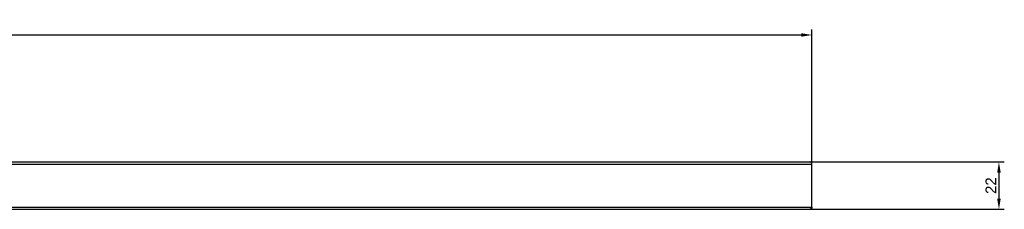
# Model space of a CAD drawing. Header units: millimetres. Extents: x -8463 to -6773, y 5114 to 6049.
# Tile 4 of 4: x -7232 to -6773, y 5961 to 6049. Entities that reach past the tile are written whole.
import ezdxf

# ---------------------------------------------------------------- set-up
doc = ezdxf.new("R2010")
doc.units = ezdxf.units.MM
doc.header["$MEASUREMENT"] = 0
for name, color, linetype, true_color in [('20190212_BENT GLASS tables$CURVES$dimensions', 176, 'Continuous', 0x000080), ('Zeichnung$Kanten', 178, 'Continuous', 0x000000), ('Zeichnung$Mittellinien', 178, 'Continuous', 0x000000)]:
    doc.layers.add(name, color=color, linetype=linetype, true_color=true_color)
doc.styles.add('Arial', font='txt')
doc.dimstyles.new('Default', dxfattribs={"dimscale": 5, "dimtxt": 1, "dimasz": 1, "dimexe": 0.5, "dimexo": 0.5, "dimgap": 0.25, "dimtad": 1, "dimtoh": 1, "dimdec": 0, "dimzin": 1, "dimdsep": 46, "dimtxsty": 'Arial', "dimcen": 0.5, "dimadec": 0, "dimazin": 0, "dimtfac": 1, "dimtdec": 4, "dimtix": 1, "dimtmove": 1, "dimatfit": 3, "dimfxl": 1, "dimtolj": 1, "dimtzin": 1, "dimarcsym": 0})

# ---------------------------------------------------------------- blocks, each defined once
blk = doc.blocks.new('*D20')
at = {"layer": '20190212_BENT GLASS tables$CURVES$dimensions', "color": 0, "lineweight": -2}
for p, q in [((-6865.37, 5983.05), (-6773.37, 5983.05)), ((-6775.87, 5978.05), (-6775.87, 5966.05)), ((-6865.37, 5961.05), (-6773.37, 5961.05))]:
    blk.add_line(p, q, dxfattribs=at)
at = {"layer": '20190212_BENT GLASS tables$CURVES$dimensions', "color": 0}
for points in [[(-6775.04, 5978.05), (-6776.71, 5978.05), (-6775.87, 5983.05)], [(-6776.71, 5966.05), (-6775.04, 5966.05), (-6775.87, 5961.05)]]:
    blk.add_solid(points, dxfattribs=at)
at = {"layer": 'Defpoints', "color": 0}
for p in [(-6867.87, 5983.05), (-6867.87, 5961.05), (-6775.87, 5961.05)]:
    blk.add_point(p, dxfattribs=at)
at = {"layer": '20190212_BENT GLASS tables$CURVES$dimensions', "color": 0, "insert": (-6779.63, 5972.05), "char_height": 5, "attachment_point": 5, "rotation": 90, "style": 'Arial'}
blk.add_mtext('\\A1;22', dxfattribs=at)
blk = doc.blocks.new('*D21')
at = {"layer": '20190212_BENT GLASS tables$CURVES$dimensions', "color": 0, "lineweight": -2}
for p, q in [((-8362.95, 5974.55), (-8362.95, 6044.55)), ((-6862.95, 5974.55), (-6862.95, 6044.55)), ((-8357.95, 6042.05), (-6867.95, 6042.05))]:
    blk.add_line(p, q, dxfattribs=at)
at = {"layer": '20190212_BENT GLASS tables$CURVES$dimensions', "color": 0}
for points in [[(-8357.95, 6042.88), (-8357.95, 6041.22), (-8362.95, 6042.05)], [(-6867.95, 6041.22), (-6867.95, 6042.88), (-6862.95, 6042.05)]]:
    blk.add_solid(points, dxfattribs=at)
at = {"layer": 'Defpoints', "color": 0}
for p in [(-6862.95, 6042.05), (-8362.95, 5972.05), (-6862.95, 5972.05)]:
    blk.add_point(p, dxfattribs=at)
at = {"layer": '20190212_BENT GLASS tables$CURVES$dimensions', "color": 0, "insert": (-7612.95, 6045.85), "char_height": 5, "attachment_point": 5, "style": 'Arial'}
blk.add_mtext('\\A1;1500', dxfattribs=at)

msp = doc.modelspace()

# ---------------------------------------------------------------- linework, layer by layer
at = {"layer": 'Zeichnung$Kanten'}
for points in [[(-8362.95, 5982.05), (-7612.95, 5982.05), (-6862.95, 5982.05)], [(-8362.95, 5962.05), (-7612.95, 5962.05), (-6862.95, 5962.05)]]:
    msp.add_open_spline(points, degree=2, dxfattribs=at)
at = {"layer": 'Zeichnung$Mittellinien'}
for points, degree in [([(-8361.95, 5983.05), (-7862.62, 5983.05), (-7363.28, 5983.05), (-6863.95, 5983.05)], 3), ([(-6862.95, 5962.05), (-6862.95, 5972.05), (-6862.95, 5982.05)], 2), ([(-8361.95, 5961.05), (-7862.62, 5961.05), (-7363.28, 5961.05), (-6863.95, 5961.05)], 3)]:
    msp.add_open_spline(points, degree=degree, dxfattribs=at)
for points, weights in [([(-6862.95, 5982.05), (-6862.95, 5983.05), (-6863.95, 5983.05)], [1, 0.707106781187, 1]), ([(-6862.95, 5962.05), (-6862.95, 5961.05), (-6863.95, 5961.05)], [1, 0.707106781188, 1])]:
    msp.add_rational_spline(points, weights, degree=2, dxfattribs=at)

# ---------------------------------------------------------------- dimensions: what is measured, and where the dimension line sits
at = {"layer": '20190212_BENT GLASS tables$CURVES$dimensions'}
dim = msp.add_linear_dim(base=(-6862.95, 6042.05), p1=(-8362.95, 5972.05), p2=(-6862.95, 5972.05), dimstyle='Default', dxfattribs=at)
dim.commit()
dim.dimension.update_dxf_attribs({"geometry": '*D21', "text_midpoint": (-7612.95, 6045.85)})
dim = msp.add_linear_dim(base=(-6775.87, 5961.05), p1=(-6867.87, 5983.05), p2=(-6867.87, 5961.05), angle=90, dimstyle='Default', dxfattribs=at)
dim.commit()
dim.dimension.update_dxf_attribs({"geometry": '*D20', "text_midpoint": (-6779.63, 5972.05)})

doc.saveas('drawing.dxf')
